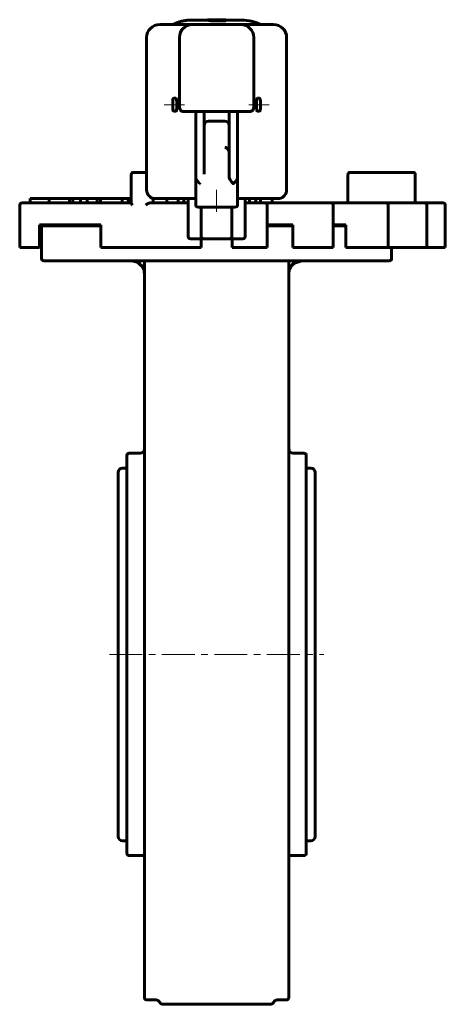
# Model space of a CAD drawing. Header units: millimetres. Extents: x -49 to 49, y -113 to 113.
import ezdxf

# ---------------------------------------------------------------- set-up
doc = ezdxf.new("R2010")
doc.units = ezdxf.units.MM
doc.linetypes.add('K5LT_AXLED', pattern=[12, 7.5, -1.5, 1.5, -1.5])
doc.linetypes.add('K5LT_BASIC', pattern=[0])
doc.layers.add('Системный слой (1)', color=7, linetype='Continuous', true_color=0x6c6c6c)

# ---------------------------------------------------------------- blocks, each defined once
blk = doc.blocks.new('U0')
at = {"layer": 'Системный слой (1)', "color": 143, "linetype": 'K5LT_BASIC', "lineweight": 60, "true_color": 0x33acca}
for p, q in [((18.87, -32.55), (18.87, 9.05)), ((18.87, -74.15), (18.87, -32.55))]:
    blk.add_line(p, q, dxfattribs=at)
blk = doc.blocks.new('U1')
at = {"layer": 'Системный слой (1)', "color": 143, "linetype": 'K5LT_BASIC', "lineweight": 60, "true_color": 0x33acca}
for p, q in [((-19.63, -111.55), (-17.54, -111.55)), ((10.28, -111.55), (12.37, -111.55))]:
    blk.add_line(p, q, dxfattribs=at)
blk = doc.blocks.new('U2')
at = {"layer": 'Системный слой (1)', "color": 143, "linetype": 'K5LT_BASIC', "lineweight": 60, "true_color": 0x33acca}
for p, q in [((-21.68, 57.14), (-23.13, 57.45)), ((-20.13, 55.6), (-21.68, 57.14))]:
    blk.add_line(p, q, dxfattribs=at)
blk = doc.blocks.new('U3')
at = {"layer": 'Системный слой (1)', "color": 143, "linetype": 'K5LT_BASIC', "lineweight": 60, "true_color": 0x33acca}
for p, q in [((6.37, 93.1), (6.37, 94.3)), ((6.37, 91.9), (6.37, 93.1))]:
    blk.add_line(p, q, dxfattribs=at)
blk = doc.blocks.new('U4')
at = {"layer": 'Системный слой (1)', "color": 143, "linetype": 'K5LT_BASIC', "lineweight": 60, "true_color": 0x33acca}
for p, q in [((-25.13, 10.05), (-24.13, 10.05)), ((16.87, 10.05), (17.87, 10.05))]:
    blk.add_line(p, q, dxfattribs=at)
blk = doc.blocks.new('U5')
at = {"layer": 'Системный слой (1)', "color": 143, "linetype": 'K5LT_BASIC', "lineweight": 60, "true_color": 0x33acca}
for p, q in [((-46.21, 71.65), (-41.93, 71.65)), ((-34.71, 71.65), (-33.21, 71.65))]:
    blk.add_line(p, q, dxfattribs=at)
blk = doc.blocks.new('U6')
at = {"layer": 'Системный слой (1)', "color": 143, "linetype": 'K5LT_BASIC', "lineweight": 60, "true_color": 0x33acca}
for p, q in [((16.87, -32.55), (16.87, 12.95)), ((16.87, -78.05), (16.87, -32.55))]:
    blk.add_line(p, q, dxfattribs=at)
blk = doc.blocks.new('U7')
at = {"layer": 'Системный слой (1)', "color": 143, "linetype": 'K5LT_BASIC', "lineweight": 60, "true_color": 0x33acca}
for p, q in [((43.89, 70.65), (43.84, 70.65)), ((47.34, 70.65), (46.77, 70.65))]:
    blk.add_line(p, q, dxfattribs=at)
blk = doc.blocks.new('U8')
at = {"layer": 'Системный слой (1)', "color": 143, "linetype": 'K5LT_BASIC', "lineweight": 60, "true_color": 0x33acca}
for p, q in [((-25.13, -75.15), (-24.13, -75.15)), ((16.87, -75.15), (17.87, -75.15))]:
    blk.add_line(p, q, dxfattribs=at)
blk = doc.blocks.new('U9')
at = {"layer": 'Системный слой (1)', "color": 143, "linetype": 'K5LT_BASIC', "lineweight": 60, "true_color": 0x33acca}
for p, q in [((41.57, 70.65), (41.12, 70.65)), ((46.77, 70.65), (43.84, 70.65))]:
    blk.add_line(p, q, dxfattribs=at)
blk = doc.blocks.new('U10')
at = {"layer": 'Системный слой (1)', "color": 143, "linetype": 'K5LT_BASIC', "lineweight": 60, "true_color": 0x33acca}
for p, q in [((-26.13, -0.48), (-26.13, -1.42)), ((-26.13, -51.42), (-26.13, -59.89)), ((-26.13, -60.22), (-26.13, -64.62))]:
    blk.add_line(p, q, dxfattribs=at)
blk = doc.blocks.new('U11')
at = {"layer": 'Системный слой (1)', "color": 143, "linetype": 'K5LT_BASIC', "lineweight": 60, "true_color": 0x33acca}
for p, q in [((13.74, 56.71), (12.87, 55.6)), ((15.87, 57.45), (13.74, 56.71))]:
    blk.add_line(p, q, dxfattribs=at)
blk = doc.blocks.new('U12')
at = {"layer": 'Системный слой (1)', "color": 143, "linetype": 'K5LT_BASIC', "lineweight": 60, "true_color": 0x33acca}
for p, q in [((-26.13, 3.92), (-26.13, -0.48)), ((-26.13, -32.55), (-26.13, -59.89)), ((-26.13, -64.62), (-26.13, -69.02))]:
    blk.add_line(p, q, dxfattribs=at)
blk = doc.blocks.new('U13')
at = {"layer": 'Системный слой (1)', "color": 143, "linetype": 'K5LT_BASIC', "lineweight": 60, "true_color": 0x33acca}
for p, q in [((-17.63, 71.65), (-8.38, 71.65)), ((1.12, 71.65), (10.37, 71.65))]:
    blk.add_line(p, q, dxfattribs=at)
blk = doc.blocks.new('U14')
at = {"layer": 'Системный слой (1)', "color": 143, "linetype": 'K5LT_BASIC', "lineweight": 60, "true_color": 0x33acca}
for p, q in [((-43.63, 65.45), (-30.07, 65.45)), ((7.9, 65.45), (13.76, 65.45)), ((22.98, 65.45), (25.9, 65.45))]:
    blk.add_line(p, q, dxfattribs=at)
blk = doc.blocks.new('U15')
at = {"layer": 'Системный слой (1)', "color": 143, "linetype": 'K5LT_BASIC', "lineweight": 60, "true_color": 0x33acca}
for p, q in [((13.95, 56.75), (13.7, 56.52)), ((14.65, 57.18), (13.95, 56.75)), ((15.41, 57.41), (14.65, 57.18)), ((15.87, 57.45), (15.41, 57.41))]:
    blk.add_line(p, q, dxfattribs=at)

msp = doc.modelspace()

# ---------------------------------------------------------------- linework, layer by layer
at = {"layer": 'Системный слой (1)', "color": 143, "linetype": 'K5LT_BASIC', "lineweight": 60, "true_color": 0x33acca}
for p, q in [((-9.22, 111.45), (-16.63, 111.45)), ((-5.58, 112.45), (-9.39, 112.45)), ((-9.13, 111.45), (-9.22, 111.45)), ((1.87, 111.45), (-9.13, 111.45)), ((-5.58, 112.54), (-5.58, 112.44)), ((-5.08, 112.55), (-5.52, 112.55)), ((-5.49, 112.55), (-5.14, 112.55)), ((-5.21, 112.44), (-5.21, 112.34)), ((-5.08, 112.55), (-4.8, 112.55)), ((-4.8, 112.55), (-3.99, 112.55)), ((-3.99, 112.55), (-1.49, 112.55)), ((2.13, 112.45), (-1.63, 112.45)), ((-1.49, 112.55), (-1.5, 112.45)), ((-1.49, 112.35), (-1.49, 112.44)), ((-1.49, 112.35), (-1.49, 112.25)), ((1.96, 111.45), (1.87, 111.45)), ((9.37, 111.45), (1.96, 111.45)), ((-19.63, 108.45), (-19.63, 73.65)), ((-12.13, 108.45), (-12.13, 92.55)), ((4.87, 92.55), (4.87, 108.45)), ((12.37, 73.65), (12.37, 108.45)), ((-12.96, 94.6), (-13.33, 94.6)), ((6.07, 94.6), (5.71, 94.6)), ((-13.63, 94.3), (-13.63, 91.9)), ((-12.96, 91.6), (-13.33, 91.6)), ((-11.14, 91.55), (-11.13, 91.55)), ((-11.13, 91.55), (-9.13, 91.55)), ((-9.13, 91.55), (-8.13, 91.55)), ((-8.38, 76.25), (-8.38, 91.55)), ((-8.13, 91.55), (0.87, 91.55)), ((-6.5, 88.35), (-6.5, 91.55)), ((-0.75, 91.55), (-0.75, 86)), ((0.87, 91.55), (1.87, 91.55)), ((1.12, 91.55), (1.12, 76.25)), ((1.87, 91.55), (3.87, 91.55)), ((3.87, 91.55), (3.88, 91.55)), ((6.07, 91.6), (5.71, 91.6)), ((-6.5, 88.35), (-6.5, 82.46)), ((-1.75, 89.35), (-5.5, 89.35)), ((-0.75, 82.17), (-0.75, 88.35)), ((-0.75, 85.93), (-0.75, 86)), ((-6.5, 82.46), (-6.5, 77.2)), ((-0.75, 76.65), (-0.75, 82.17)), ((-23.13, 77.15), (-23.13, 70.61)), ((-22.48, 77.65), (-22.63, 77.65)), ((-19.63, 77.65), (-22.48, 77.65)), ((26.37, 77.15), (26.37, 70.65)), ((40.78, 77.65), (26.87, 77.65)), ((41.28, 77.65), (40.78, 77.65)), ((41.78, 70.65), (41.78, 77.15)), ((-8.38, 76.25), (-8.38, 69.97)), ((1.12, 69.97), (1.12, 76.25)), ((1.12, 76.25), (1.12, 76.07)), ((-48.63, 70.15), (-48.63, 60.45)), ((-34.56, 70.65), (-48.13, 70.65)), ((-46.21, 70.65), (-46.21, 71.65)), ((-41.93, 70.65), (-41.93, 71.65)), ((-41.93, 71.65), (-41.87, 71.65)), ((-41.87, 70.65), (-41.87, 71.65)), ((-41.87, 71.65), (-39.5, 71.65)), ((-39.5, 71.65), (-37.22, 71.65)), ((-37.22, 70.65), (-37.22, 71.65)), ((-37.22, 71.65), (-36.52, 71.65)), ((-36.52, 71.65), (-36.46, 71.65)), ((-36.52, 70.65), (-36.52, 71.65)), ((-36.46, 71.65), (-34.71, 71.65)), ((-36.46, 70.65), (-36.46, 71.65)), ((-34.71, 70.65), (-34.71, 71.65)), ((-23.13, 70.65), (-34.56, 70.65)), ((-33.21, 71.65), (-30.92, 71.65)), ((-33.21, 70.65), (-33.21, 71.65)), ((-30.92, 70.65), (-30.92, 71.65)), ((-30.92, 71.65), (-30.17, 71.65)), ((-30.17, 70.65), (-30.17, 71.65)), ((-30.17, 71.65), (-25.25, 71.65)), ((-25.25, 71.65), (-23.84, 71.65)), ((-25.25, 70.65), (-25.25, 71.65)), ((-23.84, 71.65), (-23.13, 71.65)), ((-23.84, 70.65), (-23.84, 71.65)), ((-15.18, 70.65), (-18.85, 70.65)), ((-18.13, 70.65), (-18.13, 71.71)), ((-14.91, 70.65), (-15.18, 70.65)), ((-14.99, 70.65), (-14.99, 71.65)), ((-10.13, 70.65), (-14.91, 70.65)), ((-12.4, 70.65), (-12.4, 71.65)), ((-11.13, 70.65), (-11.13, 71.65)), ((-10.13, 71.65), (-10.13, 62.95)), ((2.87, 62.95), (2.87, 71.65)), ((6.98, 70.65), (2.87, 70.65)), ((3.87, 70.65), (3.87, 71.65)), ((5.32, 70.65), (5.32, 71.65)), ((6.39, 70.65), (6.39, 71.65)), ((7.4, 70.65), (6.98, 70.65)), ((7.6, 70.65), (6.98, 70.65)), ((12.6, 70.65), (7.6, 70.65)), ((7.9, 70.15), (7.9, 60.45)), ((9.03, 70.65), (9.03, 71.65)), ((14.48, 70.65), (12.6, 70.65)), ((17.08, 70.65), (14.48, 70.65)), ((17.75, 70.65), (17.08, 70.65)), ((22.21, 70.65), (17.75, 70.65)), ((24.61, 70.65), (22.21, 70.65)), ((22.48, 70.65), (22.21, 70.65)), ((22.98, 70.15), (22.98, 60.45)), ((26.62, 70.65), (24.61, 70.65)), ((30.67, 70.65), (26.62, 70.65)), ((31.37, 70.65), (30.67, 70.65)), ((30.77, 70.65), (30.67, 70.65)), ((31.37, 70.65), (30.77, 70.65)), ((34.91, 70.65), (31.37, 70.65)), ((35.06, 70.65), (34.91, 70.65)), ((35.8, 70.65), (34.91, 70.65)), ((35.56, 70.15), (35.56, 60.45)), ((40.9, 70.65), (35.8, 70.65)), ((41.12, 70.65), (40.9, 70.65)), ((41.57, 70.65), (40.9, 70.65)), ((43.84, 70.65), (41.57, 70.65)), ((43.89, 70.65), (43.84, 70.65)), ((44.39, 70.15), (44.39, 60.45)), ((47.34, 70.65), (46.77, 70.65)), ((48.12, 70.65), (47.34, 70.65)), ((48.13, 70.65), (48.12, 70.65)), ((48.13, 70.65), (48.12, 70.65)), ((48.63, 70.15), (48.63, 60.45)), ((0.12, 69.67), (-7.38, 69.67)), ((-7.13, 69.67), (-7.13, 62.95)), ((-0.13, 62.95), (-0.13, 69.67)), ((-44.13, 60.45), (-44.13, 65.65)), ((-44.13, 65.65), (-34.9, 65.65)), ((-43.63, 65.45), (-43.63, 57.95)), ((-34.9, 65.65), (-30.07, 65.65)), ((-30.07, 65.65), (-30.07, 60.45)), ((7.9, 65.65), (12.78, 65.65)), ((12.78, 65.65), (13.76, 65.65)), ((13.76, 65.65), (13.76, 60.45)), ((22.98, 65.65), (24.93, 65.65)), ((24.93, 65.65), (25.9, 65.65)), ((25.9, 65.65), (25.9, 60.45)), ((-9.63, 62.45), (-9.13, 62.45)), ((-9.13, 62.45), (-8.13, 62.45)), ((-8.13, 62.45), (-6.63, 62.45)), ((-7.18, 60.45), (-7.18, 62.45)), ((-6.63, 62.45), (-6.13, 62.45)), ((-6.13, 62.45), (-1.13, 62.45)), ((-1.13, 62.45), (-0.63, 62.45)), ((-0.63, 62.45), (0.87, 62.45)), ((-0.08, 62.45), (-0.08, 60.45)), ((0.87, 62.45), (1.87, 62.45)), ((1.87, 62.45), (2.37, 62.45)), ((-44.13, 60.45), (-48.63, 60.45)), ((-15.53, 60.45), (-30.07, 60.45)), ((-15.53, 60.45), (-14.99, 60.45)), ((-9.37, 60.45), (-14.99, 60.45)), ((-9.37, 60.45), (-8.23, 60.45)), ((-7.33, 60.45), (-8.23, 60.45)), ((-7.33, 60.45), (-7.18, 60.45)), ((-0.08, 60.45), (0.08, 60.45)), ((0.97, 60.45), (0.08, 60.45)), ((0.97, 60.45), (2.12, 60.45)), ((7.05, 60.45), (2.12, 60.45)), ((7.05, 60.45), (7.9, 60.45)), ((13.76, 60.45), (14.04, 60.45)), ((16.63, 60.45), (14.04, 60.45)), ((16.63, 60.45), (17.98, 60.45)), ((22.43, 60.45), (17.98, 60.45)), ((22.43, 60.45), (22.98, 60.45)), ((25.9, 60.45), (26.27, 60.45)), ((30.31, 60.45), (26.27, 60.45)), ((30.31, 60.45), (31.73, 60.45)), ((35.26, 60.45), (31.73, 60.45)), ((35.26, 60.45), (35.56, 60.45)), ((35.56, 60.45), (35.57, 60.45)), ((40.67, 60.45), (35.57, 60.45)), ((36.37, 60.45), (36.37, 57.95)), ((40.67, 60.45), (42.01, 60.45)), ((44.28, 60.45), (42.01, 60.45)), ((44.28, 60.45), (44.39, 60.45)), ((46.69, 60.45), (44.39, 60.45)), ((46.69, 60.45), (47.83, 60.45)), ((48.62, 60.45), (47.83, 60.45)), ((48.62, 60.45), (48.63, 60.45)), ((-43.13, 57.45), (35.87, 57.45)), ((-20.13, 57.45), (-20.13, 25.74)), ((12.87, 25.74), (12.87, 57.45)), ((-20.13, 54.45), (-20.13, 46.54)), ((-20.13, 46.54), (-20.13, 45.51)), ((-20.13, 45.51), (-20.13, 43.49)), ((-20.13, 45.51), (-20.13, 43.49)), ((-20.13, 25.74), (-20.13, 24.67)), ((12.87, 24.67), (12.87, 25.74)), ((-20.13, 24.67), (-20.13, -111.05)), ((12.87, -111.05), (12.87, 24.67)), ((-24.13, 12.95), (-24.13, -78.05)), ((-21.13, 13.45), (-23.63, 13.45)), ((16.37, 13.45), (13.87, 13.45)), ((-26.13, 9.05), (-26.13, -74.15)), ((-26.13, -51.42), (-26.13, -60.22)), ((-20.13, -78.55), (-23.63, -78.55)), ((16.37, -78.55), (12.87, -78.55)), ((-15.81, -112.55), (8.55, -112.55))]:
    msp.add_line(p, q, dxfattribs=at)
at = {"layer": 'Системный слой (1)', "color": 30, "linetype": 'K5LT_AXLED', "lineweight": 18, "true_color": 0xff8000}
for p, q in [((-10.96, 93.1), (-15.63, 93.1)), ((8.37, 93.1), (3.71, 93.1)), ((-3.63, 68.65), (-3.63, 73.65)), ((-28.13, -32.55), (20.87, -32.55))]:
    msp.add_line(p, q, dxfattribs=at)
at = {"layer": 'Системный слой (1)', "color": 143, "linetype": 'K5LT_BASIC', "lineweight": 60, "true_color": 0x33acca}
for centre, radius, start, end in [((-16.63, 108.45), 3, 90, 180), ((-9.13, 108.45), 3, 90, 180), ((-9.13, 108.45), 3, 90, 180), ((1.87, 108.45), 3, 0, 90), ((2.13, 102.95), 9.5, 63.4746, 90), ((9.37, 108.45), 3, 0, 90), ((-13.33, 94.3), 0.3, 90, 180), ((6.07, 94.3), 0.3, 0, 90), ((-11.13, 92.55), 1, 180, 270), ((3.87, 92.55), 1, 270, 0), ((-13.33, 91.9), 0.3, 180, 270), ((6.07, 91.9), 0.3, 270, 0), ((-5.5, 88.35), 1, 90, 180), ((-1.75, 88.35), 1, 0, 90), ((-22.63, 77.15), 0.5, 90, 180), ((26.87, 77.15), 0.5, 90, 180), ((-17.63, 73.65), 2, 180, 259.4988), ((10.37, 73.65), 2, 280.5012, 0), ((-48.13, 70.15), 0.5, 90, 180), ((-17.63, 73.65), 2, 259.4988, 270), ((10.37, 73.65), 2, 270, 280.5012), ((-9.63, 62.95), 0.5, 180, 270), ((-6.63, 62.95), 0.5, 180, 270), ((-0.63, 62.95), 0.5, 270, 0), ((2.37, 62.95), 0.5, 270, 0), ((-43.13, 57.95), 0.5, 180, 270), ((-23.13, 54.45), 3, 0, 50.3399), ((15.87, 54.45), 3, 129.6547, 180), ((35.87, 57.95), 0.5, 270, 0), ((-21.13, 14.45), 1, 270, 0), ((13.87, 14.45), 1, 180, 270), ((-23.63, 12.95), 0.5, 90, 180), ((16.37, 12.95), 0.5, 0, 90), ((-25.13, 9.05), 1, 90, 180), ((17.87, 9.05), 1, 0, 90), ((-25.13, -74.15), 1, 180, 270), ((17.87, -74.15), 1, 270, 0), ((-23.63, -78.05), 0.5, 180, 270), ((16.37, -78.05), 0.5, 270, 0), ((-19.63, -111.05), 0.5, 180, 270), ((12.37, -111.05), 0.5, 270, 0)]:
    msp.add_arc(centre, radius, start, end, dxfattribs=at)
for centre, major_axis, ratio, start_param, end_param in [((-12.96, 93.1), (0, -1.5), 0.176327, 0, 3.141593), ((5.71, 93.1), (0, 1.5), 0.176327, 0, 3.141593), ((-1.75, 82.46), (0.805, -0.805), 0.738067, 0.63582, 2.206617), ((-7.38, 75.29), (-0.989, 0.989), 0.150703, 0.149578, 1.595046), ((0.12, 75.29), (0.989, 0.989), 0.150703, 4.688139, 6.133608), ((-7.38, 69.97), (-1, 0), 0.294713, 0, 1.570796), ((0.12, 69.97), (1, 0), 0.294713, 4.712389, 6.283185)]:
    msp.add_ellipse(centre, major_axis=major_axis, ratio=ratio, start_param=start_param, end_param=end_param, dxfattribs=at)
for points, knots in [([(-13.63, 111.45), (-13.63, 111.45), (-13.62, 111.45), (-13.62, 111.45), (-13.62, 111.45), (-13.62, 111.46), (-13.61, 111.46), (-13.61, 111.46), (-13.61, 111.46), (-13.6, 111.47), (-13.59, 111.47), (-13.58, 111.48), (-13.57, 111.48), (-13.55, 111.49), (-13.53, 111.5), (-13.5, 111.51), (-13.48, 111.52), (-13.42, 111.55), (-13.38, 111.57), (-13.3, 111.61), (-13.25, 111.63), (-13.1, 111.69), (-13, 111.73), (-12.77, 111.83), (-12.63, 111.88), (-12.36, 111.98), (-12.22, 112.02), (-11.93, 112.1), (-11.79, 112.14), (-11.51, 112.21), (-11.36, 112.24), (-11.07, 112.3), (-10.93, 112.33), (-10.64, 112.37), (-10.49, 112.39), (-10.2, 112.42), (-10.05, 112.43), (-9.84, 112.44), (-9.78, 112.44), (-9.66, 112.45), (-9.6, 112.45), (-9.52, 112.45), (-9.5, 112.45), (-9.45, 112.45), (-9.43, 112.45), (-9.4, 112.45), (-9.4, 112.45), (-9.39, 112.45), (-9.39, 112.45), (-9.39, 112.45), (-9.39, 112.45), (-9.39, 112.45), (-9.39, 112.45), (-9.39, 112.45), (-9.39, 112.45), (-9.39, 112.45)], [0, 0, 0, 0, 0.032359, 0.032359, 0.058247, 0.058247, 0.097078, 0.097078, 0.148856, 0.148856, 0.252407, 0.252407, 0.407733, 0.407733, 0.614881, 0.614881, 1.029118, 1.029118, 1.650446, 1.650446, 2.479556, 2.479556, 4.136936, 4.136936, 6.435519, 6.435519, 8.740429, 8.740429, 11.049202, 11.049202, 13.359354, 13.359354, 15.668388, 15.668388, 17.973815, 17.973815, 20.273172, 20.273172, 21.294509, 21.294509, 22.141919, 22.141919, 22.564031, 22.564031, 22.876393, 22.876393, 22.960012, 22.960012, 22.980916, 22.980916, 22.986142, 22.986142, 22.991369, 22.991369, 22.99505, 22.99505, 22.99505, 22.99505]), ([(-5.58, 112.54), (-5.58, 112.52), (-5.51, 112.5), (-5.41, 112.47), (-5.32, 112.46), (-5.21, 112.44)], [-0.0842882, -0.0842882, -0.0842882, -0.0842882, -0.04926869, -0.04926869, 0, 0, 0, 0]), ([(-5.21, 112.34), (-5.31, 112.36), (-5.39, 112.37), (-5.47, 112.39), (-5.49, 112.39), (-5.56, 112.41), (-5.58, 112.43), (-5.58, 112.44)], [0, 0, 0, 0, 0.0438638, 0.0438638, 0.0595069, 0.0595069, 0.1135705, 0.1135705, 0.1135705, 0.1135705]), ([(-5.21, 112.44), (-5.14, 112.44), (-5.07, 112.43), (-4.86, 112.42), (-4.76, 112.41), (-4.48, 112.41), (-4.23, 112.41), (-3.99, 112.41)], [-0.09868518, -0.09868518, -0.09868518, -0.09868518, -0.08694282, -0.08694282, -0.07066763, -0.07066763, 0, 0, 0, 0]), ([(-3.99, 112.31), (-4.22, 112.31), (-4.47, 112.31), (-4.75, 112.31), (-4.85, 112.31), (-5.05, 112.33), (-5.13, 112.33), (-5.21, 112.34)], [0, 0, 0, 0, 0.07000591, 0.07000591, 0.08588223, 0.08588223, 0.09961066, 0.09961066, 0.09961066, 0.09961066]), ([(-5.12, 112.54), (-5.12, 112.55), (-5.12, 112.55), (-5.1, 112.55), (-5.1, 112.55), (-5.09, 112.55), (-5.09, 112.55), (-5.08, 112.55), (-5.08, 112.55)], [-0.10866458, -0.10866458, -0.10866458, -0.10866458, -0.0697647, -0.0697647, -0.06045773, -0.06045773, -0.06045773, -0.0516796, -0.0516796, -0.0516796, -0.0516796]), ([(-4.8, 112.5), (-4.85, 112.5), (-4.9, 112.5), (-4.99, 112.51), (-5.03, 112.52), (-5.1, 112.53), (-5.12, 112.54), (-5.12, 112.54)], [-0.07048268, -0.07048268, -0.07048268, -0.07048268, -0.05941646, -0.05941646, -0.04507921, -0.04507921, 0, 0, 0, 0]), ([(-4, 112.49), (-4.06, 112.49), (-4.11, 112.49), (-4.22, 112.49), (-4.27, 112.49), (-4.35, 112.49), (-4.37, 112.49), (-4.42, 112.49), (-4.43, 112.49), (-4.45, 112.49), (-4.45, 112.49), (-4.46, 112.49), (-4.46, 112.49), (-4.57, 112.49), (-4.67, 112.49), (-4.78, 112.49), (-4.79, 112.49), (-4.8, 112.5)], [-0.0571659, -0.0571659, -0.0571659, -0.0571659, -0.05249001, -0.05249001, -0.04609295, -0.04609295, -0.04186465, -0.04186465, -0.03822118, -0.03822118, -0.03715312, -0.03715312, -0.03620811, -0.03620811, -0.00390075, -0.00390075, 0, 0, 0, 0]), ([(-1.49, 112.44), (-2.23, 112.48), (-2.94, 112.49), (-3.75, 112.49), (-3.88, 112.49), (-4, 112.49)], [3.3595414, 3.3595414, 3.3595414, 3.3595414, 3.5648088, 3.5648088, 3.6019078, 3.6019078, 3.6019078, 3.6019078]), ([(-3.99, 112.41), (-3.87, 112.41), (-3.75, 112.41), (-2.94, 112.41), (-2.23, 112.4), (-1.49, 112.35)], [3.4630283, 3.4630283, 3.4630283, 3.4630283, 3.4988534, 3.4988534, 3.7041891, 3.7041891, 3.7041891, 3.7041891]), ([(-1.49, 112.25), (-2.23, 112.29), (-2.94, 112.31), (-3.75, 112.31), (-3.87, 112.31), (-3.99, 112.31)], [3.2610148, 3.2610148, 3.2610148, 3.2610148, 3.4663147, 3.4663147, 3.5021379, 3.5021379, 3.5021379, 3.5021379]), ([(-12.15, 92.55), (-12.15, 92.55), (-12.15, 92.55), (-12.15, 92.42), (-12.12, 92.3), (-12.03, 92.07), (-11.96, 91.96), (-11.78, 91.77), (-11.67, 91.7), (-11.44, 91.59), (-11.31, 91.56), (-11.19, 91.55)], [-0.0004607, -0.0004607, -0.0004607, -0.0004607, 0, 0, 0.0370663, 0.0370663, 0.0768299, 0.0768299, 0.1153854, 0.1153854, 0.1536274, 0.1536274, 0.1536274, 0.1536274]), ([(4.89, 92.55), (4.89, 92.55), (4.89, 92.55), (4.89, 92.42), (4.86, 92.3), (4.77, 92.07), (4.7, 91.96), (4.52, 91.77), (4.41, 91.7), (4.18, 91.59), (4.06, 91.56), (3.93, 91.55)], [-0.1539376, -0.1539376, -0.1539376, -0.1539376, -0.1534773, -0.1534773, -0.1164472, -0.1164472, -0.0767225, -0.0767225, -0.0382046, -0.0382046, 0, 0, 0, 0]), ([(-0.75, 76.65), (-0.75, 76.41), (-0.66, 76.13), (-0.38, 75.63), (-0.13, 75.36), (0.12, 75.12)], [0.5055322, 0.5055322, 0.5055322, 0.5055322, 0.5819955, 0.5819955, 0.682298, 0.682298, 0.682298, 0.682298]), ([(-7.38, 75), (-7.38, 75), (-7.38, 75), (-7.42, 75.04), (-7.46, 75.08), (-7.5, 75.12)], [-0.152200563, -0.152200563, -0.152200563, -0.152200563, -0.151925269, -0.151925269, -0.14408867, -0.14408867, -0.14408867, -0.14408867]), ([(0.12, 75.12), (0.14, 75.1), (0.15, 75.09), (0.17, 75.09), (0.17, 75.08), (0.19, 75.08), (0.19, 75.08), (0.2, 75.09), (0.21, 75.09), (0.22, 75.1), (0.23, 75.11), (0.25, 75.12)], [0.46766427, 0.46766427, 0.46766427, 0.46766427, 0.48775486, 0.48775486, 0.50174669, 0.50174669, 0.51366779, 0.51366779, 0.52640955, 0.52640955, 0.54228625, 0.54228625, 0.54228625, 0.54228625]), ([(-23.13, 70.61), (-23.13, 70.59), (-23.12, 70.56), (-23.09, 70.48), (-23.05, 70.42), (-22.95, 70.28), (-22.89, 70.21), (-22.82, 70.15)], [0.29098795, 0.29098795, 0.29098795, 0.29098795, 0.3125634, 0.3125634, 0.3458278, 0.3458278, 0.37909221, 0.37909221, 0.37909221, 0.37909221]), ([(-19.82, 70.15), (-19.78, 70.19), (-19.72, 70.25), (-19.62, 70.33), (-19.54, 70.39), (-19.44, 70.45), (-19.36, 70.5), (-19.27, 70.54), (-19.19, 70.58), (-19.1, 70.61), (-19.01, 70.63), (-18.92, 70.65), (-18.87, 70.65), (-18.85, 70.65)], [0, 0, 0, 0, 2.624003, 3.444777, 4.978208, 6.367112, 7.642884, 8.711698, 9.995757, 10.829727, 11.884718, 13.415904, 14, 14, 14, 14]), ([(-17.63, 71.65), (-17.65, 71.65), (-17.67, 71.65), (-17.71, 71.65), (-17.73, 71.65), (-17.77, 71.65), (-17.79, 71.66), (-17.81, 71.66), (-17.82, 71.66), (-17.83, 71.66), (-17.83, 71.66), (-17.84, 71.66), (-17.85, 71.66), (-17.88, 71.67), (-17.89, 71.67), (-17.92, 71.67), (-17.92, 71.67), (-17.93, 71.67)], [0, 0, 0, 0, 2.868355, 2.868355, 5.868355, 5.868355, 8.841344, 8.841344, 9.636632, 9.636632, 10.255184, 10.255184, 11.492289, 11.492289, 13.878133, 13.878133, 15, 15, 15, 15]), ([(10.67, 71.67), (10.65, 71.67), (10.63, 71.67), (10.6, 71.66), (10.58, 71.66), (10.55, 71.66), (10.55, 71.66), (10.54, 71.66), (10.53, 71.66), (10.52, 71.66), (10.51, 71.66), (10.49, 71.65), (10.48, 71.65), (10.47, 71.65), (10.46, 71.65), (10.44, 71.65), (10.42, 71.65), (10.39, 71.65), (10.38, 71.65), (10.37, 71.65)], [0, 0, 0, 0, 3, 3, 5.796125, 5.796125, 6.592216, 6.592216, 7.211402, 7.211402, 8.449774, 8.449774, 10.024818, 10.024818, 10.838064, 10.838064, 13.838064, 13.838064, 15, 15, 15, 15]), ([(-21.21, 56.76), (-21.28, 56.82), (-21.35, 56.87), (-21.53, 56.99), (-21.64, 57.06), (-21.88, 57.18), (-22.01, 57.24), (-22.15, 57.29), (-22.16, 57.29), (-22.19, 57.3), (-22.21, 57.3), (-22.23, 57.31), (-22.23, 57.31), (-22.24, 57.31), (-22.25, 57.32), (-22.25, 57.32), (-22.26, 57.32), (-22.27, 57.32), (-22.28, 57.33), (-22.3, 57.33), (-22.32, 57.34), (-22.37, 57.35), (-22.4, 57.36), (-22.5, 57.38), (-22.57, 57.4), (-22.8, 57.44), (-22.96, 57.45), (-23.13, 57.45)], [1.215206, 1.215206, 1.215206, 1.215206, 4.170839, 4.170839, 8.541966, 8.541966, 13.382485, 13.382485, 13.753464, 13.753464, 14.371477, 14.371477, 14.52598, 14.52598, 14.680483, 14.680483, 14.830233, 14.830233, 15.129732, 15.129732, 15.726354, 15.726354, 16.914844, 16.914844, 19.282317, 19.282317, 25, 25, 25, 25]), ([(-21.21, 56.76), (-21.31, 56.84), (-21.4, 56.91), (-21.62, 57.04), (-21.73, 57.11), (-21.86, 57.17), (-21.87, 57.17), (-21.89, 57.18), (-21.9, 57.19), (-21.93, 57.2), (-21.94, 57.2), (-21.96, 57.21), (-21.97, 57.22), (-21.99, 57.22), (-22, 57.23), (-22.01, 57.23), (-22.02, 57.24), (-22.04, 57.24), (-22.05, 57.25), (-22.06, 57.25), (-22.07, 57.26), (-22.08, 57.26), (-22.09, 57.26), (-22.1, 57.27), (-22.11, 57.27), (-22.12, 57.27), (-22.12, 57.28), (-22.13, 57.28), (-22.14, 57.28), (-22.15, 57.28), (-22.15, 57.29), (-22.16, 57.29), (-22.17, 57.29), (-22.17, 57.29), (-22.18, 57.29), (-22.18, 57.3), (-22.19, 57.3), (-22.19, 57.3), (-22.2, 57.3), (-22.2, 57.3), (-22.21, 57.3), (-22.21, 57.3), (-22.21, 57.31), (-22.22, 57.31), (-22.22, 57.31), (-22.22, 57.31), (-22.23, 57.31), (-22.23, 57.31), (-22.23, 57.31), (-22.24, 57.31), (-22.24, 57.31), (-22.24, 57.31), (-22.24, 57.31), (-22.25, 57.32), (-22.25, 57.32), (-22.26, 57.32), (-22.26, 57.32), (-22.28, 57.32), (-22.29, 57.33), (-22.31, 57.34), (-22.33, 57.34), (-22.39, 57.36), (-22.43, 57.37), (-22.55, 57.39), (-22.62, 57.41), (-22.84, 57.44), (-22.99, 57.45), (-23.13, 57.45)], [1.135908, 1.135908, 1.135908, 1.135908, 5.204351, 5.204351, 9.704174, 9.704174, 10.038366, 10.038366, 10.503551, 10.503551, 10.926447, 10.926447, 11.310898, 11.310898, 11.660398, 11.660398, 11.978126, 11.978126, 12.266969, 12.266969, 12.529554, 12.529554, 12.768268, 12.768268, 12.98528, 12.98528, 13.182564, 13.182564, 13.361913, 13.361913, 13.524958, 13.524958, 13.67318, 13.67318, 13.807928, 13.807928, 13.930426, 13.930426, 14.041787, 14.041787, 14.143025, 14.143025, 14.23506, 14.23506, 14.318727, 14.318727, 14.394789, 14.394789, 14.463936, 14.463936, 14.533082, 14.533082, 14.583155, 14.583155, 14.673762, 14.673762, 14.850208, 14.850208, 15.200714, 15.200714, 15.89696, 15.89696, 17.279912, 17.279912, 20.026742, 20.026742, 25, 25, 25, 25]), ([(13.96, 56.76), (14.02, 56.82), (14.09, 56.87), (14.27, 56.99), (14.38, 57.06), (14.62, 57.18), (14.75, 57.24), (14.9, 57.29), (14.91, 57.29), (14.93, 57.3), (14.95, 57.3), (14.97, 57.31), (14.98, 57.31), (14.98, 57.31), (14.99, 57.32), (15, 57.32), (15, 57.32), (15.01, 57.32), (15.02, 57.33), (15.05, 57.33), (15.06, 57.34), (15.11, 57.35), (15.15, 57.36), (15.25, 57.38), (15.31, 57.4), (15.54, 57.44), (15.71, 57.45), (15.87, 57.45)], [1.215206, 1.215206, 1.215206, 1.215206, 4.170839, 4.170839, 8.541966, 8.541966, 13.382485, 13.382485, 13.753464, 13.753464, 14.371477, 14.371477, 14.52598, 14.52598, 14.680483, 14.680483, 14.830233, 14.830233, 15.129732, 15.129732, 15.726354, 15.726354, 16.914844, 16.914844, 19.282317, 19.282317, 25, 25, 25, 25]), ([(-16.67, -112.05), (-16.67, -112.05), (-16.67, -112.05), (-16.67, -112.05), (-16.67, -112.05), (-16.68, -112.05), (-16.68, -112.04), (-16.68, -112.04), (-16.68, -112.04), (-16.68, -112.03), (-16.69, -112.03), (-16.69, -112.01), (-16.7, -112.01), (-16.72, -111.98), (-16.73, -111.96), (-16.76, -111.92), (-16.79, -111.89), (-16.85, -111.82), (-16.88, -111.8), (-16.95, -111.74), (-16.99, -111.72), (-17.06, -111.67), (-17.1, -111.65), (-17.17, -111.62), (-17.21, -111.6), (-17.29, -111.58), (-17.33, -111.57), (-17.43, -111.55), (-17.48, -111.55), (-17.54, -111.55)], [0.029275, 0.029275, 0.029275, 0.029275, 0.037785, 0.037785, 0.078444, 0.078444, 0.156888, 0.156888, 0.310901, 0.310901, 0.613177, 0.613177, 1.20623, 1.20623, 2.369338, 2.369338, 4.649558, 4.649558, 7.177417, 7.177417, 9.692113, 9.692113, 12.147146, 12.147146, 14.395422, 14.395422, 16.92459, 16.92459, 19.999281, 19.999281, 19.999281, 19.999281]), ([(-16.65, -112.09), (-16.65, -112.09), (-16.65, -112.1), (-16.62, -112.13), (-16.59, -112.17), (-16.53, -112.24), (-16.5, -112.27), (-16.44, -112.33), (-16.4, -112.35), (-16.33, -112.4), (-16.29, -112.42), (-16.22, -112.46), (-16.17, -112.48), (-16.09, -112.51), (-16.05, -112.52), (-15.96, -112.54), (-15.92, -112.54), (-15.85, -112.55), (-15.83, -112.55), (-15.81, -112.55)], [4.590689, 4.590689, 4.590689, 4.590689, 4.710745, 4.710745, 6.78684, 6.78684, 8.850687, 8.850687, 10.853877, 10.853877, 12.847091, 12.847091, 14.90518, 14.90518, 16.98323, 16.98323, 19.041921, 19.041921, 19.999257, 19.999257, 19.999257, 19.999257]), ([(9.42, -112.05), (9.4, -112.08), (9.37, -112.12), (9.32, -112.19), (9.29, -112.22), (9.23, -112.28), (9.2, -112.31), (9.13, -112.37), (9.1, -112.39), (9.02, -112.43), (8.99, -112.45), (8.91, -112.48), (8.87, -112.5), (8.78, -112.52), (8.74, -112.53), (8.65, -112.55), (8.6, -112.55), (8.55, -112.55)], [3.828983, 3.828983, 3.828983, 3.828983, 5.679337, 5.679337, 7.754214, 7.754214, 9.79806, 9.79806, 11.776961, 11.776961, 13.654539, 13.654539, 15.723561, 15.723561, 17.796784, 17.796784, 19.999257, 19.999257, 19.999257, 19.999257]), ([(9.42, -112.05), (9.42, -112.05), (9.42, -112.05), (9.42, -112.05), (9.42, -112.05), (9.42, -112.05), (9.42, -112.05), (9.42, -112.04), (9.42, -112.04), (9.42, -112.04), (9.42, -112.04), (9.43, -112.03), (9.43, -112.03), (9.44, -112.01), (9.44, -112), (9.46, -111.98), (9.47, -111.96), (9.51, -111.91), (9.54, -111.88), (9.59, -111.82), (9.63, -111.79), (9.7, -111.74), (9.73, -111.71), (9.81, -111.67), (9.84, -111.65), (9.92, -111.62), (9.96, -111.6), (10.04, -111.58), (10.08, -111.57), (10.18, -111.55), (10.23, -111.55), (10.28, -111.55)], [0.006207, 0.006207, 0.006207, 0.006207, 0.016018, 0.016018, 0.037787, 0.037787, 0.078449, 0.078449, 0.156898, 0.156898, 0.310921, 0.310921, 0.613217, 0.613217, 1.206308, 1.206308, 2.369491, 2.369491, 4.649858, 4.649858, 7.176981, 7.176981, 9.690992, 9.690992, 12.145346, 12.145346, 14.390534, 14.390534, 16.918876, 16.918876, 19.999281, 19.999281, 19.999281, 19.999281])]:
    msp.add_open_spline(points, degree=3, knots=knots, dxfattribs=at)
for points in [[(-5.52, 112.55), (-5.56, 112.55), (-5.58, 112.55), (-5.58, 112.54)], [(-11.19, 91.55), (-11.17, 91.55), (-11.15, 91.55), (-11.14, 91.55)], [(3.88, 91.55), (3.9, 91.55), (3.91, 91.55), (3.93, 91.55)]]:
    msp.add_open_spline(points, degree=3, dxfattribs=at)
for points, weights in [([(4.54, 112.14), (4.33, 112.19), (4.12, 112.24)], [0.986826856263, 0.986532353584, 0.98677128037]), ([(41.28, 77.65), (41.78, 77.65), (41.78, 77.15)], [0.927004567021, 0.655491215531, 0.927004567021]), ([(7.4, 70.65), (7.9, 70.65), (7.9, 70.15)], [0.94366541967, 0.66727221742, 0.94366541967]), ([(22.48, 70.65), (22.98, 70.65), (22.98, 70.15)], [0.874965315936, 0.618693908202, 0.874965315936]), ([(35.06, 70.65), (35.56, 70.65), (35.56, 70.15)], [0.853553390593, 0.603553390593, 0.853553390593]), ([(43.89, 70.65), (44.39, 70.65), (44.39, 70.15)], [0.874965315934, 0.6186939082, 0.874965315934]), ([(48.13, 70.65), (48.63, 70.65), (48.63, 70.15)], [0.943665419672, 0.667272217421, 0.943665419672]), ([(48.13, 70.65), (48.63, 70.65), (48.63, 70.15)], [0.943665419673, 0.667272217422, 0.943665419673])]:
    msp.add_rational_spline(points, weights, degree=2, dxfattribs=at)

# ---------------------------------------------------------------- block references
at = {"layer": 'Системный слой (1)'}
for name in ['U3', 'U5', 'U13', 'U9', 'U7', 'U14', 'U2', 'U11', 'U15', 'U6', 'U4', 'U0', 'U12', 'U10', 'U8', 'U1']:
    msp.add_blockref(name, (0, 0), dxfattribs=at)

doc.saveas('drawing.dxf')
